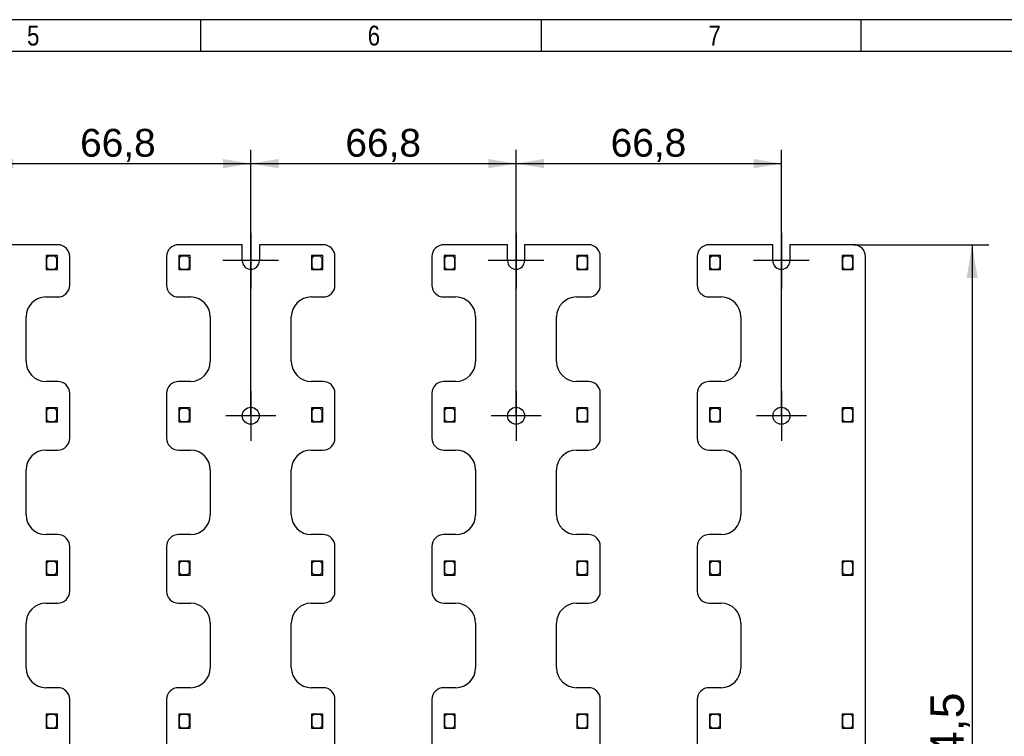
# Model space of a CAD drawing. Header units: millimetres. Extents: x 16 to 406, y 5 to 285.
# Tile 7 of 8: x 211 to 335, y 194 to 285. Entities that reach past the tile are written whole.
import ezdxf
from ezdxf.enums import TextEntityAlignment as Align
from ezdxf.lldxf.tags import DXFTag

# ---------------------------------------------------------------- set-up
doc = ezdxf.new("R2010")
doc.units = ezdxf.units.MM
for name, color, linetype in [('10', 7, 'Continuous'), ('Default', 7, 'Continuous'), ('RECLED_510X255MM', 7, 'Continuous')]:
    doc.layers.add(name, color=color, linetype=linetype)
doc.styles.add('SEACAD_Arial', font='arial.ttf')
tags = doc.linetypes.add('CENTER2', pattern=[28.575, 19.05, -3.175, 3.175, -3.175]).pattern_tags.tags
tags[10:11] = [DXFTag(74, 4), DXFTag(75, 0), DXFTag(340, '0'), DXFTag(46, 0.0), DXFTag(50, 0.0), DXFTag(44, 0.0), DXFTag(45, 0.0)]
tags[8:9] = [DXFTag(74, 4), DXFTag(75, 0), DXFTag(340, '0'), DXFTag(46, 0.0), DXFTag(50, 0.0), DXFTag(44, 0.0), DXFTag(45, 0.0)]
tags[6:7] = [DXFTag(74, 4), DXFTag(75, 0), DXFTag(340, '0'), DXFTag(46, 0.0), DXFTag(50, 0.0), DXFTag(44, 0.0), DXFTag(45, 0.0)]
tags[4:5] = [DXFTag(74, 4), DXFTag(75, 0), DXFTag(340, '0'), DXFTag(46, 0.0), DXFTag(50, 0.0), DXFTag(44, 0.0), DXFTag(45, 0.0)]
doc.dimstyles.new('ISO', dxfattribs={"dimtxt": 3.5, "dimasz": 3.5, "dimexe": 1.75, "dimexo": 0, "dimgap": 0.875, "dimtad": 1, "dimlfac": 2, "dimtxsty": 'SEACAD_Arial', "dimblk1": '_SE_FILLED', "dimblk2": '_SE_FILLED', "dimsah": 1, "dimcen": 1.75, "dimadec": 0, "dimazin": 0, "dimtfac": 0.5, "dimtdec": 3, "dimtmove": 0, "dimatfit": 3, "dimfxl": 1, "dimarcsym": 0})

# ---------------------------------------------------------------- blocks, each defined once
blk = doc.blocks.new('SEANNOT_GROUP5')
at = {"layer": 'Default', "color": 7, "linetype": 'CENTER2'}
for p, q in [((240.39, 257.76), (240.39, 250.76)), ((243.89, 254.26), (236.89, 254.26))]:
    blk.add_line(p, q, dxfattribs=at)
blk = doc.blocks.new('SEANNOT_GROUP6')
at = {"layer": 'Default', "color": 7, "linetype": 'CENTER2'}
for p, q in [((273.79, 257.76), (273.79, 250.76)), ((277.29, 254.26), (270.29, 254.26))]:
    blk.add_line(p, q, dxfattribs=at)
blk = doc.blocks.new('SEANNOT_GROUP7')
at = {"layer": 'Default', "color": 7, "linetype": 'CENTER2'}
for p, q in [((307.19, 257.76), (307.19, 250.76)), ((310.69, 254.26), (303.69, 254.26))]:
    blk.add_line(p, q, dxfattribs=at)
blk = doc.blocks.new('SEANNOT_GROUP12')
at = {"layer": 'Default', "color": 7, "linetype": 'CENTER2'}
for p, q in [((307.19, 237.89), (307.19, 231.59)), ((310.34, 234.74), (304.04, 234.74))]:
    blk.add_line(p, q, dxfattribs=at)
blk = doc.blocks.new('SEANNOT_GROUP13')
at = {"layer": 'Default', "color": 7, "linetype": 'CENTER2'}
for p, q in [((273.79, 237.89), (273.79, 231.59)), ((276.94, 234.74), (270.64, 234.74))]:
    blk.add_line(p, q, dxfattribs=at)
blk = doc.blocks.new('SEANNOT_GROUP14')
at = {"layer": 'Default', "color": 7, "linetype": 'CENTER2'}
for p, q in [((240.39, 237.89), (240.39, 231.59)), ((243.54, 234.74), (237.24, 234.74))]:
    blk.add_line(p, q, dxfattribs=at)
blk = doc.blocks.new('SE1')
at = {"layer": 'RECLED_510X255MM', "color": 7, "linetype": 'Continuous'}
for p, q in [((216.09, 256.26), (208.07, 256.26)), ((239.32, 256.26), (231.29, 256.26)), ((239.32, 254.26), (239.32, 256.26)), ((249.49, 256.26), (241.47, 256.26)), ((241.47, 256.26), (241.47, 254.26)), ((272.72, 256.26), (264.69, 256.26)), ((272.72, 254.26), (272.72, 256.26)), ((282.89, 256.26), (274.87, 256.26)), ((274.87, 256.26), (274.87, 254.26)), ((306.12, 256.26), (298.09, 256.26)), ((306.12, 254.26), (306.12, 256.26)), ((316.29, 256.26), (308.27, 256.26)), ((308.27, 256.26), (308.27, 254.26)), ((214.89, 254.89), (214.64, 254.89)), ((214.64, 254.89), (214.64, 254.64)), ((214.64, 254.64), (214.89, 254.89)), ((214.64, 254.64), (214.64, 253.14)), ((214.94, 254.84), (214.69, 254.59)), ((214.69, 254.59), (214.69, 253.44)), ((216.04, 254.89), (214.89, 254.89)), ((215.74, 254.84), (214.94, 254.84)), ((215.99, 254.59), (215.74, 254.84)), ((215.99, 253.44), (215.99, 254.59)), ((216.04, 253.14), (216.04, 254.89)), ((217.59, 251.19), (217.59, 254.76)), ((229.79, 254.76), (229.79, 251.19)), ((231.59, 254.89), (231.34, 254.89)), ((231.34, 254.89), (231.34, 254.64)), ((231.34, 254.64), (231.59, 254.89)), ((231.34, 254.64), (231.34, 253.14)), ((231.64, 254.84), (231.39, 254.59)), ((231.39, 254.59), (231.39, 253.44)), ((232.74, 254.89), (231.59, 254.89)), ((232.44, 254.84), (231.64, 254.84)), ((232.69, 254.59), (232.44, 254.84)), ((232.69, 253.44), (232.69, 254.59)), ((232.74, 253.14), (232.74, 254.89)), ((248.29, 254.89), (248.04, 254.89)), ((248.04, 254.89), (248.04, 254.64)), ((248.04, 254.64), (248.29, 254.89)), ((248.04, 254.64), (248.04, 253.14)), ((248.34, 254.84), (248.09, 254.59)), ((248.09, 254.59), (248.09, 253.44)), ((249.44, 254.89), (248.29, 254.89)), ((249.14, 254.84), (248.34, 254.84)), ((249.39, 254.59), (249.14, 254.84)), ((249.39, 253.44), (249.39, 254.59)), ((249.44, 253.14), (249.44, 254.89)), ((250.99, 251.19), (250.99, 254.76)), ((263.19, 254.76), (263.19, 251.19)), ((264.99, 254.89), (264.74, 254.89)), ((264.74, 254.89), (264.74, 254.64)), ((264.74, 254.64), (264.99, 254.89)), ((264.74, 254.64), (264.74, 253.14)), ((265.04, 254.84), (264.79, 254.59)), ((264.79, 254.59), (264.79, 253.44)), ((266.14, 254.89), (264.99, 254.89)), ((265.84, 254.84), (265.04, 254.84)), ((266.09, 254.59), (265.84, 254.84)), ((266.09, 253.44), (266.09, 254.59)), ((266.14, 253.14), (266.14, 254.89)), ((281.69, 254.89), (281.44, 254.89)), ((281.44, 254.89), (281.44, 254.64)), ((281.44, 254.64), (281.69, 254.89)), ((281.44, 254.64), (281.44, 253.14)), ((281.74, 254.84), (281.49, 254.59)), ((281.49, 254.59), (281.49, 253.44)), ((282.84, 254.89), (281.69, 254.89)), ((282.54, 254.84), (281.74, 254.84)), ((282.79, 254.59), (282.54, 254.84)), ((282.79, 253.44), (282.79, 254.59)), ((282.84, 253.14), (282.84, 254.89)), ((284.39, 251.19), (284.39, 254.76)), ((296.59, 254.76), (296.59, 251.19)), ((298.39, 254.89), (298.14, 254.89)), ((298.14, 254.89), (298.14, 254.64)), ((298.14, 254.64), (298.39, 254.89)), ((298.14, 254.64), (298.14, 253.14)), ((298.44, 254.84), (298.19, 254.59)), ((298.19, 254.59), (298.19, 253.44)), ((299.54, 254.89), (298.39, 254.89)), ((299.24, 254.84), (298.44, 254.84)), ((299.49, 254.59), (299.24, 254.84)), ((299.49, 253.44), (299.49, 254.59)), ((299.54, 253.14), (299.54, 254.89)), ((315.09, 254.89), (314.84, 254.89)), ((314.84, 254.89), (314.84, 254.64)), ((314.84, 254.64), (315.09, 254.89)), ((314.84, 254.64), (314.84, 253.14)), ((315.14, 254.84), (314.89, 254.59)), ((314.89, 254.59), (314.89, 253.44)), ((316.24, 254.89), (315.09, 254.89)), ((315.94, 254.84), (315.14, 254.84)), ((316.19, 254.59), (315.94, 254.84)), ((316.19, 253.44), (316.19, 254.59)), ((316.24, 253.14), (316.24, 254.89)), ((317.79, 133.76), (317.79, 254.76)), ((214.64, 253.14), (216.04, 253.14)), ((214.69, 253.44), (214.94, 253.19)), ((214.94, 253.19), (215.74, 253.19)), ((215.74, 253.19), (215.99, 253.44)), ((231.34, 253.14), (232.74, 253.14)), ((231.39, 253.44), (231.64, 253.19)), ((231.64, 253.19), (232.44, 253.19)), ((232.44, 253.19), (232.69, 253.44)), ((248.04, 253.14), (249.44, 253.14)), ((248.09, 253.44), (248.34, 253.19)), ((248.34, 253.19), (249.14, 253.19)), ((249.14, 253.19), (249.39, 253.44)), ((264.74, 253.14), (266.14, 253.14)), ((264.79, 253.44), (265.04, 253.19)), ((265.04, 253.19), (265.84, 253.19)), ((265.84, 253.19), (266.09, 253.44)), ((281.44, 253.14), (282.84, 253.14)), ((281.49, 253.44), (281.74, 253.19)), ((281.74, 253.19), (282.54, 253.19)), ((282.54, 253.19), (282.79, 253.44)), ((298.14, 253.14), (299.54, 253.14)), ((298.19, 253.44), (298.44, 253.19)), ((298.44, 253.19), (299.24, 253.19)), ((299.24, 253.19), (299.49, 253.44)), ((314.84, 253.14), (316.24, 253.14)), ((314.89, 253.44), (315.14, 253.19)), ((315.14, 253.19), (315.94, 253.19)), ((315.94, 253.19), (316.19, 253.44)), ((214.59, 249.69), (216.09, 249.69)), ((231.29, 249.69), (232.79, 249.69)), ((247.99, 249.69), (249.49, 249.69)), ((264.69, 249.69), (266.19, 249.69)), ((281.39, 249.69), (282.89, 249.69)), ((298.09, 249.69), (299.59, 249.69)), ((212.09, 241.56), (212.09, 247.19)), ((235.29, 247.19), (235.29, 241.56)), ((245.49, 241.56), (245.49, 247.19)), ((268.69, 247.19), (268.69, 241.56)), ((278.89, 241.56), (278.89, 247.19)), ((302.09, 247.19), (302.09, 241.56)), ((216.09, 239.06), (214.59, 239.06)), ((232.79, 239.06), (231.29, 239.06)), ((249.49, 239.06), (247.99, 239.06)), ((266.19, 239.06), (264.69, 239.06)), ((282.89, 239.06), (281.39, 239.06)), ((299.59, 239.06), (298.09, 239.06)), ((217.59, 231.92), (217.59, 237.56)), ((229.79, 237.56), (229.79, 231.92)), ((250.99, 231.92), (250.99, 237.56)), ((263.19, 237.56), (263.19, 231.92)), ((284.39, 231.92), (284.39, 237.56)), ((296.59, 237.56), (296.59, 231.92)), ((214.89, 235.72), (214.64, 235.72)), ((214.64, 235.72), (214.64, 235.47)), ((214.64, 235.47), (214.89, 235.72)), ((214.94, 235.67), (214.69, 235.42)), ((216.04, 235.72), (214.89, 235.72)), ((215.74, 235.67), (214.94, 235.67)), ((215.99, 235.42), (215.74, 235.67)), ((216.04, 233.97), (216.04, 235.72)), ((231.59, 235.72), (231.34, 235.72)), ((231.34, 235.72), (231.34, 235.47)), ((231.34, 235.47), (231.59, 235.72)), ((231.64, 235.67), (231.39, 235.42)), ((232.74, 235.72), (231.59, 235.72)), ((232.44, 235.67), (231.64, 235.67)), ((232.69, 235.42), (232.44, 235.67)), ((232.74, 233.97), (232.74, 235.72)), ((248.29, 235.72), (248.04, 235.72)), ((248.04, 235.72), (248.04, 235.47)), ((248.04, 235.47), (248.29, 235.72)), ((248.34, 235.67), (248.09, 235.42)), ((249.44, 235.72), (248.29, 235.72)), ((249.14, 235.67), (248.34, 235.67)), ((249.39, 235.42), (249.14, 235.67)), ((249.44, 233.97), (249.44, 235.72)), ((264.99, 235.72), (264.74, 235.72)), ((264.74, 235.72), (264.74, 235.47)), ((264.74, 235.47), (264.99, 235.72)), ((265.04, 235.67), (264.79, 235.42)), ((266.14, 235.72), (264.99, 235.72)), ((265.84, 235.67), (265.04, 235.67)), ((266.09, 235.42), (265.84, 235.67)), ((266.14, 233.97), (266.14, 235.72)), ((281.69, 235.72), (281.44, 235.72)), ((281.44, 235.72), (281.44, 235.47)), ((281.44, 235.47), (281.69, 235.72)), ((281.74, 235.67), (281.49, 235.42)), ((282.84, 235.72), (281.69, 235.72)), ((282.54, 235.67), (281.74, 235.67)), ((282.79, 235.42), (282.54, 235.67)), ((282.84, 233.97), (282.84, 235.72)), ((298.39, 235.72), (298.14, 235.72)), ((298.14, 235.72), (298.14, 235.47)), ((298.14, 235.47), (298.39, 235.72)), ((298.44, 235.67), (298.19, 235.42)), ((299.54, 235.72), (298.39, 235.72)), ((299.24, 235.67), (298.44, 235.67)), ((299.49, 235.42), (299.24, 235.67)), ((299.54, 233.97), (299.54, 235.72)), ((315.09, 235.72), (314.84, 235.72)), ((314.84, 235.72), (314.84, 235.47)), ((314.84, 235.47), (315.09, 235.72)), ((315.14, 235.67), (314.89, 235.42)), ((316.24, 235.72), (315.09, 235.72)), ((315.94, 235.67), (315.14, 235.67)), ((316.19, 235.42), (315.94, 235.67)), ((316.24, 233.97), (316.24, 235.72)), ((214.64, 235.47), (214.64, 233.97)), ((214.69, 235.42), (214.69, 234.27)), ((215.99, 234.27), (215.99, 235.42)), ((231.34, 235.47), (231.34, 233.97)), ((231.39, 235.42), (231.39, 234.27)), ((232.69, 234.27), (232.69, 235.42)), ((248.04, 235.47), (248.04, 233.97)), ((248.09, 235.42), (248.09, 234.27)), ((249.39, 234.27), (249.39, 235.42)), ((264.74, 235.47), (264.74, 233.97)), ((264.79, 235.42), (264.79, 234.27)), ((266.09, 234.27), (266.09, 235.42)), ((281.44, 235.47), (281.44, 233.97)), ((281.49, 235.42), (281.49, 234.27)), ((282.79, 234.27), (282.79, 235.42)), ((298.14, 235.47), (298.14, 233.97)), ((298.19, 235.42), (298.19, 234.27)), ((299.49, 234.27), (299.49, 235.42)), ((314.84, 235.47), (314.84, 233.97)), ((314.89, 235.42), (314.89, 234.27)), ((316.19, 234.27), (316.19, 235.42)), ((214.64, 233.97), (216.04, 233.97)), ((214.69, 234.27), (214.94, 234.02)), ((214.94, 234.02), (215.74, 234.02)), ((215.74, 234.02), (215.99, 234.27)), ((231.34, 233.97), (232.74, 233.97)), ((231.39, 234.27), (231.64, 234.02)), ((231.64, 234.02), (232.44, 234.02)), ((232.44, 234.02), (232.69, 234.27)), ((248.04, 233.97), (249.44, 233.97)), ((248.09, 234.27), (248.34, 234.02)), ((248.34, 234.02), (249.14, 234.02)), ((249.14, 234.02), (249.39, 234.27)), ((264.74, 233.97), (266.14, 233.97)), ((264.79, 234.27), (265.04, 234.02)), ((265.04, 234.02), (265.84, 234.02)), ((265.84, 234.02), (266.09, 234.27)), ((281.44, 233.97), (282.84, 233.97)), ((281.49, 234.27), (281.74, 234.02)), ((281.74, 234.02), (282.54, 234.02)), ((282.54, 234.02), (282.79, 234.27)), ((298.14, 233.97), (299.54, 233.97)), ((298.19, 234.27), (298.44, 234.02)), ((298.44, 234.02), (299.24, 234.02)), ((299.24, 234.02), (299.49, 234.27)), ((314.84, 233.97), (316.24, 233.97)), ((314.89, 234.27), (315.14, 234.02)), ((315.14, 234.02), (315.94, 234.02)), ((315.94, 234.02), (316.19, 234.27)), ((214.59, 230.42), (216.09, 230.42)), ((231.29, 230.42), (232.79, 230.42)), ((247.99, 230.42), (249.49, 230.42)), ((264.69, 230.42), (266.19, 230.42)), ((281.39, 230.42), (282.89, 230.42)), ((298.09, 230.42), (299.59, 230.42)), ((212.09, 222.29), (212.09, 227.92)), ((235.29, 227.92), (235.29, 222.29)), ((245.49, 222.29), (245.49, 227.92)), ((268.69, 227.92), (268.69, 222.29)), ((278.89, 222.29), (278.89, 227.92)), ((302.09, 227.92), (302.09, 222.29)), ((216.09, 219.79), (214.59, 219.79)), ((232.79, 219.79), (231.29, 219.79)), ((249.49, 219.79), (247.99, 219.79)), ((266.19, 219.79), (264.69, 219.79)), ((282.89, 219.79), (281.39, 219.79)), ((299.59, 219.79), (298.09, 219.79)), ((217.59, 212.65), (217.59, 218.29)), ((229.79, 218.29), (229.79, 212.65)), ((250.99, 212.65), (250.99, 218.29)), ((263.19, 218.29), (263.19, 212.65)), ((284.39, 212.65), (284.39, 218.29)), ((296.59, 218.29), (296.59, 212.65)), ((214.89, 216.45), (214.64, 216.45)), ((214.64, 216.45), (214.64, 216.2)), ((214.64, 216.2), (214.89, 216.45)), ((214.64, 216.2), (214.64, 214.7)), ((214.94, 216.4), (214.69, 216.15)), ((214.69, 216.15), (214.69, 215)), ((216.04, 216.45), (214.89, 216.45)), ((215.74, 216.4), (214.94, 216.4)), ((215.99, 216.15), (215.74, 216.4)), ((215.99, 215), (215.99, 216.15)), ((216.04, 214.7), (216.04, 216.45)), ((231.59, 216.45), (231.34, 216.45)), ((231.34, 216.45), (231.34, 216.2)), ((231.34, 216.2), (231.59, 216.45)), ((231.34, 216.2), (231.34, 214.7)), ((231.64, 216.4), (231.39, 216.15)), ((231.39, 216.15), (231.39, 215)), ((232.74, 216.45), (231.59, 216.45)), ((232.44, 216.4), (231.64, 216.4)), ((232.69, 216.15), (232.44, 216.4)), ((232.69, 215), (232.69, 216.15)), ((232.74, 214.7), (232.74, 216.45)), ((248.29, 216.45), (248.04, 216.45)), ((248.04, 216.45), (248.04, 216.2)), ((248.04, 216.2), (248.29, 216.45)), ((248.04, 216.2), (248.04, 214.7)), ((248.34, 216.4), (248.09, 216.15)), ((248.09, 216.15), (248.09, 215)), ((249.44, 216.45), (248.29, 216.45)), ((249.14, 216.4), (248.34, 216.4)), ((249.39, 216.15), (249.14, 216.4)), ((249.39, 215), (249.39, 216.15)), ((249.44, 214.7), (249.44, 216.45)), ((264.99, 216.45), (264.74, 216.45)), ((264.74, 216.45), (264.74, 216.2)), ((264.74, 216.2), (264.99, 216.45)), ((264.74, 216.2), (264.74, 214.7)), ((265.04, 216.4), (264.79, 216.15)), ((264.79, 216.15), (264.79, 215)), ((266.14, 216.45), (264.99, 216.45)), ((265.84, 216.4), (265.04, 216.4)), ((266.09, 216.15), (265.84, 216.4)), ((266.09, 215), (266.09, 216.15)), ((266.14, 214.7), (266.14, 216.45)), ((281.69, 216.45), (281.44, 216.45)), ((281.44, 216.45), (281.44, 216.2)), ((281.44, 216.2), (281.69, 216.45)), ((281.44, 216.2), (281.44, 214.7)), ((281.74, 216.4), (281.49, 216.15)), ((281.49, 216.15), (281.49, 215)), ((282.84, 216.45), (281.69, 216.45)), ((282.54, 216.4), (281.74, 216.4)), ((282.79, 216.15), (282.54, 216.4)), ((282.79, 215), (282.79, 216.15)), ((282.84, 214.7), (282.84, 216.45)), ((298.39, 216.45), (298.14, 216.45)), ((298.14, 216.45), (298.14, 216.2)), ((298.14, 216.2), (298.39, 216.45)), ((298.14, 216.2), (298.14, 214.7)), ((298.44, 216.4), (298.19, 216.15)), ((298.19, 216.15), (298.19, 215)), ((299.54, 216.45), (298.39, 216.45)), ((299.24, 216.4), (298.44, 216.4)), ((299.49, 216.15), (299.24, 216.4)), ((299.49, 215), (299.49, 216.15)), ((299.54, 214.7), (299.54, 216.45)), ((315.09, 216.45), (314.84, 216.45)), ((314.84, 216.45), (314.84, 216.2)), ((314.84, 216.2), (315.09, 216.45)), ((314.84, 216.2), (314.84, 214.7)), ((315.14, 216.4), (314.89, 216.15)), ((314.89, 216.15), (314.89, 215)), ((316.24, 216.45), (315.09, 216.45)), ((315.94, 216.4), (315.14, 216.4)), ((316.19, 216.15), (315.94, 216.4)), ((316.19, 215), (316.19, 216.15)), ((316.24, 214.7), (316.24, 216.45)), ((214.64, 214.7), (216.04, 214.7)), ((214.69, 215), (214.94, 214.75)), ((214.94, 214.75), (215.74, 214.75)), ((215.74, 214.75), (215.99, 215)), ((231.34, 214.7), (232.74, 214.7)), ((231.39, 215), (231.64, 214.75)), ((231.64, 214.75), (232.44, 214.75)), ((232.44, 214.75), (232.69, 215)), ((248.04, 214.7), (249.44, 214.7)), ((248.09, 215), (248.34, 214.75)), ((248.34, 214.75), (249.14, 214.75)), ((249.14, 214.75), (249.39, 215)), ((264.74, 214.7), (266.14, 214.7)), ((264.79, 215), (265.04, 214.75)), ((265.04, 214.75), (265.84, 214.75)), ((265.84, 214.75), (266.09, 215)), ((281.44, 214.7), (282.84, 214.7)), ((281.49, 215), (281.74, 214.75)), ((281.74, 214.75), (282.54, 214.75)), ((282.54, 214.75), (282.79, 215)), ((298.14, 214.7), (299.54, 214.7)), ((298.19, 215), (298.44, 214.75)), ((298.44, 214.75), (299.24, 214.75)), ((299.24, 214.75), (299.49, 215)), ((314.84, 214.7), (316.24, 214.7)), ((314.89, 215), (315.14, 214.75)), ((315.14, 214.75), (315.94, 214.75)), ((315.94, 214.75), (316.19, 215)), ((214.59, 211.15), (216.09, 211.15)), ((231.29, 211.15), (232.79, 211.15)), ((247.99, 211.15), (249.49, 211.15)), ((264.69, 211.15), (266.19, 211.15)), ((281.39, 211.15), (282.89, 211.15)), ((298.09, 211.15), (299.59, 211.15)), ((212.09, 203.02), (212.09, 208.65)), ((235.29, 208.65), (235.29, 203.02)), ((245.49, 203.02), (245.49, 208.65)), ((268.69, 208.65), (268.69, 203.02)), ((278.89, 203.02), (278.89, 208.65)), ((302.09, 208.65), (302.09, 203.02)), ((216.09, 200.52), (214.59, 200.52)), ((232.79, 200.52), (231.29, 200.52)), ((249.49, 200.52), (247.99, 200.52)), ((266.19, 200.52), (264.69, 200.52)), ((282.89, 200.52), (281.39, 200.52)), ((299.59, 200.52), (298.09, 200.52)), ((217.59, 193.38), (217.59, 199.02)), ((229.79, 199.02), (229.79, 193.38)), ((250.99, 193.38), (250.99, 199.02)), ((263.19, 199.02), (263.19, 193.38)), ((284.39, 193.38), (284.39, 199.02)), ((296.59, 199.02), (296.59, 193.38)), ((214.89, 197.18), (214.64, 197.18)), ((214.64, 197.18), (214.64, 196.93)), ((214.64, 196.93), (214.89, 197.18)), ((214.94, 197.13), (214.69, 196.88)), ((216.04, 197.18), (214.89, 197.18)), ((215.74, 197.13), (214.94, 197.13)), ((215.99, 196.88), (215.74, 197.13)), ((216.04, 195.43), (216.04, 197.18)), ((231.59, 197.18), (231.34, 197.18)), ((231.34, 197.18), (231.34, 196.93)), ((231.34, 196.93), (231.59, 197.18)), ((231.64, 197.13), (231.39, 196.88)), ((232.74, 197.18), (231.59, 197.18)), ((232.44, 197.13), (231.64, 197.13)), ((232.69, 196.88), (232.44, 197.13)), ((232.74, 195.43), (232.74, 197.18)), ((248.29, 197.18), (248.04, 197.18)), ((248.04, 197.18), (248.04, 196.93)), ((248.04, 196.93), (248.29, 197.18)), ((248.34, 197.13), (248.09, 196.88)), ((249.44, 197.18), (248.29, 197.18)), ((249.14, 197.13), (248.34, 197.13)), ((249.39, 196.88), (249.14, 197.13)), ((249.44, 195.43), (249.44, 197.18)), ((264.99, 197.18), (264.74, 197.18)), ((264.74, 197.18), (264.74, 196.93)), ((264.74, 196.93), (264.99, 197.18)), ((265.04, 197.13), (264.79, 196.88)), ((266.14, 197.18), (264.99, 197.18)), ((265.84, 197.13), (265.04, 197.13)), ((266.09, 196.88), (265.84, 197.13)), ((266.14, 195.43), (266.14, 197.18)), ((281.69, 197.18), (281.44, 197.18)), ((281.44, 197.18), (281.44, 196.93)), ((281.44, 196.93), (281.69, 197.18)), ((281.74, 197.13), (281.49, 196.88)), ((282.84, 197.18), (281.69, 197.18)), ((282.54, 197.13), (281.74, 197.13)), ((282.79, 196.88), (282.54, 197.13)), ((282.84, 195.43), (282.84, 197.18)), ((298.39, 197.18), (298.14, 197.18)), ((298.14, 197.18), (298.14, 196.93)), ((298.14, 196.93), (298.39, 197.18)), ((298.44, 197.13), (298.19, 196.88)), ((299.54, 197.18), (298.39, 197.18)), ((299.24, 197.13), (298.44, 197.13)), ((299.49, 196.88), (299.24, 197.13)), ((299.54, 195.43), (299.54, 197.18)), ((315.09, 197.18), (314.84, 197.18)), ((314.84, 197.18), (314.84, 196.93)), ((314.84, 196.93), (315.09, 197.18)), ((315.14, 197.13), (314.89, 196.88)), ((316.24, 197.18), (315.09, 197.18)), ((315.94, 197.13), (315.14, 197.13)), ((316.19, 196.88), (315.94, 197.13)), ((316.24, 195.43), (316.24, 197.18)), ((214.64, 196.93), (214.64, 195.43)), ((214.69, 196.88), (214.69, 195.73)), ((215.99, 195.73), (215.99, 196.88)), ((231.34, 196.93), (231.34, 195.43)), ((231.39, 196.88), (231.39, 195.73)), ((232.69, 195.73), (232.69, 196.88)), ((248.04, 196.93), (248.04, 195.43)), ((248.09, 196.88), (248.09, 195.73)), ((249.39, 195.73), (249.39, 196.88)), ((264.74, 196.93), (264.74, 195.43)), ((264.79, 196.88), (264.79, 195.73)), ((266.09, 195.73), (266.09, 196.88)), ((281.44, 196.93), (281.44, 195.43)), ((281.49, 196.88), (281.49, 195.73)), ((282.79, 195.73), (282.79, 196.88)), ((298.14, 196.93), (298.14, 195.43)), ((298.19, 196.88), (298.19, 195.73)), ((299.49, 195.73), (299.49, 196.88)), ((314.84, 196.93), (314.84, 195.43)), ((314.89, 196.88), (314.89, 195.73)), ((316.19, 195.73), (316.19, 196.88)), ((214.64, 195.43), (216.04, 195.43)), ((214.69, 195.73), (214.94, 195.48)), ((214.94, 195.48), (215.74, 195.48)), ((215.74, 195.48), (215.99, 195.73)), ((231.34, 195.43), (232.74, 195.43)), ((231.39, 195.73), (231.64, 195.48)), ((231.64, 195.48), (232.44, 195.48)), ((232.44, 195.48), (232.69, 195.73)), ((248.04, 195.43), (249.44, 195.43)), ((248.09, 195.73), (248.34, 195.48)), ((248.34, 195.48), (249.14, 195.48)), ((249.14, 195.48), (249.39, 195.73)), ((264.74, 195.43), (266.14, 195.43)), ((264.79, 195.73), (265.04, 195.48)), ((265.04, 195.48), (265.84, 195.48)), ((265.84, 195.48), (266.09, 195.73)), ((281.44, 195.43), (282.84, 195.43)), ((281.49, 195.73), (281.74, 195.48)), ((281.74, 195.48), (282.54, 195.48)), ((282.54, 195.48), (282.79, 195.73)), ((298.14, 195.43), (299.54, 195.43)), ((298.19, 195.73), (298.44, 195.48)), ((298.44, 195.48), (299.24, 195.48)), ((299.24, 195.48), (299.49, 195.73)), ((314.84, 195.43), (316.24, 195.43)), ((314.89, 195.73), (315.14, 195.48)), ((315.14, 195.48), (315.94, 195.48)), ((315.94, 195.48), (316.19, 195.73))]:
    blk.add_line(p, q, dxfattribs=at)
for centre in [(240.39, 234.74), (273.79, 234.74), (307.19, 234.74)]:
    blk.add_circle(centre, 1.07, dxfattribs=at)
for centre, radius, start, end in [((216.09, 254.76), 1.5, 0, 90), ((231.29, 254.76), 1.5, 90, 180), ((249.49, 254.76), 1.5, 0, 90), ((264.69, 254.76), 1.5, 90, 180), ((282.89, 254.76), 1.5, 0, 90), ((298.09, 254.76), 1.5, 90, 180), ((316.29, 254.76), 1.5, 0, 90), ((240.39, 254.26), 1.08, 180, 0), ((273.79, 254.26), 1.08, 180, 0), ((307.19, 254.26), 1.08, 180, 0), ((216.09, 251.19), 1.5, 270, 0), ((231.29, 251.19), 1.5, 180, 270), ((249.49, 251.19), 1.5, 270, 0), ((264.69, 251.19), 1.5, 180, 270), ((282.89, 251.19), 1.5, 270, 0), ((298.09, 251.19), 1.5, 180, 270), ((214.59, 247.19), 2.5, 90, 180), ((232.79, 247.19), 2.5, 0, 90), ((247.99, 247.19), 2.5, 90, 180), ((266.19, 247.19), 2.5, 0, 90), ((281.39, 247.19), 2.5, 90, 180), ((299.59, 247.19), 2.5, 0, 90), ((214.59, 241.56), 2.5, 180, 270), ((232.79, 241.56), 2.5, 270, 0), ((247.99, 241.56), 2.5, 180, 270), ((266.19, 241.56), 2.5, 270, 0), ((281.39, 241.56), 2.5, 180, 270), ((299.59, 241.56), 2.5, 270, 0), ((216.09, 237.56), 1.5, 0, 90), ((231.29, 237.56), 1.5, 90, 180), ((249.49, 237.56), 1.5, 0, 90), ((264.69, 237.56), 1.5, 90, 180), ((282.89, 237.56), 1.5, 0, 90), ((298.09, 237.56), 1.5, 90, 180), ((216.09, 231.92), 1.5, 270, 0), ((231.29, 231.92), 1.5, 180, 270), ((249.49, 231.92), 1.5, 270, 0), ((264.69, 231.92), 1.5, 180, 270), ((282.89, 231.92), 1.5, 270, 0), ((298.09, 231.92), 1.5, 180, 270), ((214.59, 227.92), 2.5, 90, 180), ((232.79, 227.92), 2.5, 0, 90), ((247.99, 227.92), 2.5, 90, 180), ((266.19, 227.92), 2.5, 0, 90), ((281.39, 227.92), 2.5, 90, 180), ((299.59, 227.92), 2.5, 0, 90), ((214.59, 222.29), 2.5, 180, 270), ((232.79, 222.29), 2.5, 270, 0), ((247.99, 222.29), 2.5, 180, 270), ((266.19, 222.29), 2.5, 270, 0), ((281.39, 222.29), 2.5, 180, 270), ((299.59, 222.29), 2.5, 270, 0), ((216.09, 218.29), 1.5, 0, 90), ((231.29, 218.29), 1.5, 90, 180), ((249.49, 218.29), 1.5, 0, 90), ((264.69, 218.29), 1.5, 90, 180), ((282.89, 218.29), 1.5, 0, 90), ((298.09, 218.29), 1.5, 90, 180), ((216.09, 212.65), 1.5, 270, 0), ((231.29, 212.65), 1.5, 180, 270), ((249.49, 212.65), 1.5, 270, 0), ((264.69, 212.65), 1.5, 180, 270), ((282.89, 212.65), 1.5, 270, 0), ((298.09, 212.65), 1.5, 180, 270), ((214.59, 208.65), 2.5, 90, 180), ((232.79, 208.65), 2.5, 0, 90), ((247.99, 208.65), 2.5, 90, 180), ((266.19, 208.65), 2.5, 0, 90), ((281.39, 208.65), 2.5, 90, 180), ((299.59, 208.65), 2.5, 0, 90), ((214.59, 203.02), 2.5, 180, 270), ((232.79, 203.02), 2.5, 270, 0), ((247.99, 203.02), 2.5, 180, 270), ((266.19, 203.02), 2.5, 270, 0), ((281.39, 203.02), 2.5, 180, 270), ((299.59, 203.02), 2.5, 270, 0), ((216.09, 199.02), 1.5, 0, 90), ((231.29, 199.02), 1.5, 90, 180), ((249.49, 199.02), 1.5, 0, 90), ((264.69, 199.02), 1.5, 90, 180), ((282.89, 199.02), 1.5, 0, 90), ((298.09, 199.02), 1.5, 90, 180)]:
    blk.add_arc(centre, radius, start, end, dxfattribs=at)
blk = doc.blocks.new('DMBLK5')
at = {"layer": 'Default', "linetype": 'Continuous'}
for points in [[(210.49, 267.05), (206.99, 266.47), (210.49, 265.89)], [(236.89, 267.05), (236.89, 265.89), (240.39, 266.47)]]:
    blk.add_hatch(color=7, dxfattribs=at).paths.add_polyline_path(points)
at = {"layer": 'Default', "color": 7, "linetype": 'Continuous'}
for p, q in [((206.99, 234.79), (206.99, 268.22)), ((240.39, 234.74), (240.39, 268.22)), ((206.99, 266.47), (240.39, 266.47))]:
    blk.add_line(p, q, dxfattribs=at)
at = {"layer": 'Default', "color": 7, "linetype": 'Continuous', "style": 'SEACAD_Arial'}
blk.add_text('66,8', height=3.5, dxfattribs=at).set_placement((218.9, 270.84), align=Align.TOP_LEFT)
blk = doc.blocks.new('_SE_FILLED')
at = {"color": 0}
blk.add_line((0, 0), (-1, 0), dxfattribs=at)
blk.add_solid([(0, 0), (-1, -0.1665), (-1, 0.1665), (0, 0)], dxfattribs=at)
blk = doc.blocks.new('DMBLK6')
at = {"layer": 'Default', "linetype": 'Continuous'}
for points in [[(243.89, 267.05), (240.39, 266.47), (243.89, 265.89)], [(270.29, 267.05), (270.29, 265.89), (273.79, 266.47)]]:
    blk.add_hatch(color=7, dxfattribs=at).paths.add_polyline_path(points)
at = {"layer": 'Default', "color": 7, "linetype": 'Continuous'}
for p, q in [((240.39, 234.74), (240.39, 268.22)), ((273.79, 234.74), (273.79, 268.22)), ((240.39, 266.47), (273.79, 266.47))]:
    blk.add_line(p, q, dxfattribs=at)
at = {"layer": 'Default', "color": 7, "linetype": 'Continuous', "style": 'SEACAD_Arial'}
blk.add_text('66,8', height=3.5, dxfattribs=at).set_placement((252.3, 270.84), align=Align.TOP_LEFT)
blk = doc.blocks.new('DMBLK7')
at = {"layer": 'Default', "linetype": 'Continuous'}
for points in [[(277.29, 267.05), (273.79, 266.47), (277.29, 265.89)], [(303.69, 267.05), (303.69, 265.89), (307.19, 266.47)]]:
    blk.add_hatch(color=7, dxfattribs=at).paths.add_polyline_path(points)
at = {"layer": 'Default', "color": 7, "linetype": 'Continuous'}
for p, q in [((273.79, 234.74), (273.79, 268.22)), ((307.19, 234.74), (307.19, 268.22)), ((273.79, 266.47), (307.19, 266.47))]:
    blk.add_line(p, q, dxfattribs=at)
at = {"layer": 'Default', "color": 7, "linetype": 'Continuous', "style": 'SEACAD_Arial'}
blk.add_text('66,8', height=3.5, dxfattribs=at).set_placement((285.7, 270.84), align=Align.TOP_LEFT)
blk = doc.blocks.new('DMBLK9')
at = {"layer": 'Default', "linetype": 'Continuous'}
for points in [[(331.91, 252.06), (331.21, 256.26), (330.51, 252.06)], [(331.91, 133.21), (330.51, 133.21), (331.21, 129.01)]]:
    blk.add_hatch(color=7, dxfattribs=at).paths.add_polyline_path(points)
at = {"layer": 'Default', "color": 7, "linetype": 'Continuous'}
for p, q in [((316.29, 256.26), (333.31, 256.26)), ((331.21, 256.26), (331.21, 129.01)), ((312.8, 129.01), (333.31, 129.01))]:
    blk.add_line(p, q, dxfattribs=at)
at = {"layer": 'Default', "color": 7, "linetype": 'Continuous', "style": 'SEACAD_Arial'}
blk.add_text('254,5', height=4.2, rotation=90, dxfattribs=at).set_placement((325.96, 185.24), align=Align.TOP_LEFT)

msp = doc.modelspace()

# ---------------------------------------------------------------- linework, layer by layer
at = {"layer": '10', "color": 7, "linetype": 'Continuous'}
for p, q in [((234.1108, 280.5775), (234.1108, 284.5775)), ((276.9997, 280.5775), (276.9997, 284.5775)), ((317.2219, 280.5775), (317.2219, 284.5775)), ((405.6664, 280.5775), (19.6664, 280.5775))]:
    msp.add_line(p, q, dxfattribs=at)
msp.add_lwpolyline([(405.6664, 13.5775), (405.6664, 284.5775), (15.6664, 284.5775), (15.6664, 13.5775), (405.6664, 13.5775)], dxfattribs=at)

# ---------------------------------------------------------------- block references
at = {"layer": 'Default'}
for name in ['SEANNOT_GROUP5', 'SEANNOT_GROUP6', 'SEANNOT_GROUP7', 'SE1', 'SEANNOT_GROUP14', 'SEANNOT_GROUP13', 'SEANNOT_GROUP12']:
    msp.add_blockref(name, (0, 0), dxfattribs=at)

# ---------------------------------------------------------------- texts
at = {"layer": '10', "char_height": 2.5, "width": 1.521749, "attachment_point": 1, "style": 'SEACAD_Arial'}
for s, insert in [('{\\farial rounded mt|b0||i0||c0|p34;\\C7;\\H2.50000002;\\W0.8;5}', (212.2216, 283.8275)), ('{\\farial rounded mt|b0||i0||c0|p34;\\C7;\\H2.50000002;\\W0.8;6}', (255.1104, 283.8275)), ('{\\farial rounded mt|b0||i0||c0|p34;\\C7;\\H2.50000002;\\W0.8;7}', (297.9992, 283.8275))]:
    msp.add_mtext(s, dxfattribs=dict(at, insert=insert))

# ---------------------------------------------------------------- dimensions: what is measured, and where the dimension line sits
at = {"layer": 'Default', "color": 7, "linetype": 'Continuous'}
for base, p1, p2, picture, middle in [((206.9941, 266.4699), (206.9941, 254.2609), (240.3941, 254.2609), 'DMBLK5', (223.6941, 266.4699)), ((240.3941, 266.4699), (240.3941, 254.2609), (273.7941, 254.2609), 'DMBLK6', (257.0941, 266.4699)), ((273.7941, 266.4699), (273.7941, 254.2609), (307.1941, 254.2609), 'DMBLK7', (290.4941, 266.4699))]:
    dim = msp.add_linear_dim(base=base, p1=p1, p2=p2, angle=0, text='\\A1;<>', dimstyle='ISO', dxfattribs=at)
    dim.commit()
    dim.dimension.update_dxf_attribs({"geometry": picture, "text_midpoint": middle, "dimtype": 161})
dim = msp.add_linear_dim(base=(331.2135, 129.0109), p1=(316.2941, 256.2609), p2=(312.8004, 129.0109), angle=90, text='\\A1;<>', dimstyle='ISO', override={"dimtxt": 4.2, "dimasz": 4.2, "dimexe": 2.1, "dimgap": 1.05, "dimcen": 2.1}, dxfattribs=at)
dim.commit()
dim.dimension.update_dxf_attribs({"geometry": 'DMBLK9', "text_midpoint": (331.2135, 192.6359), "dimtype": 160})

doc.saveas('drawing.dxf')
